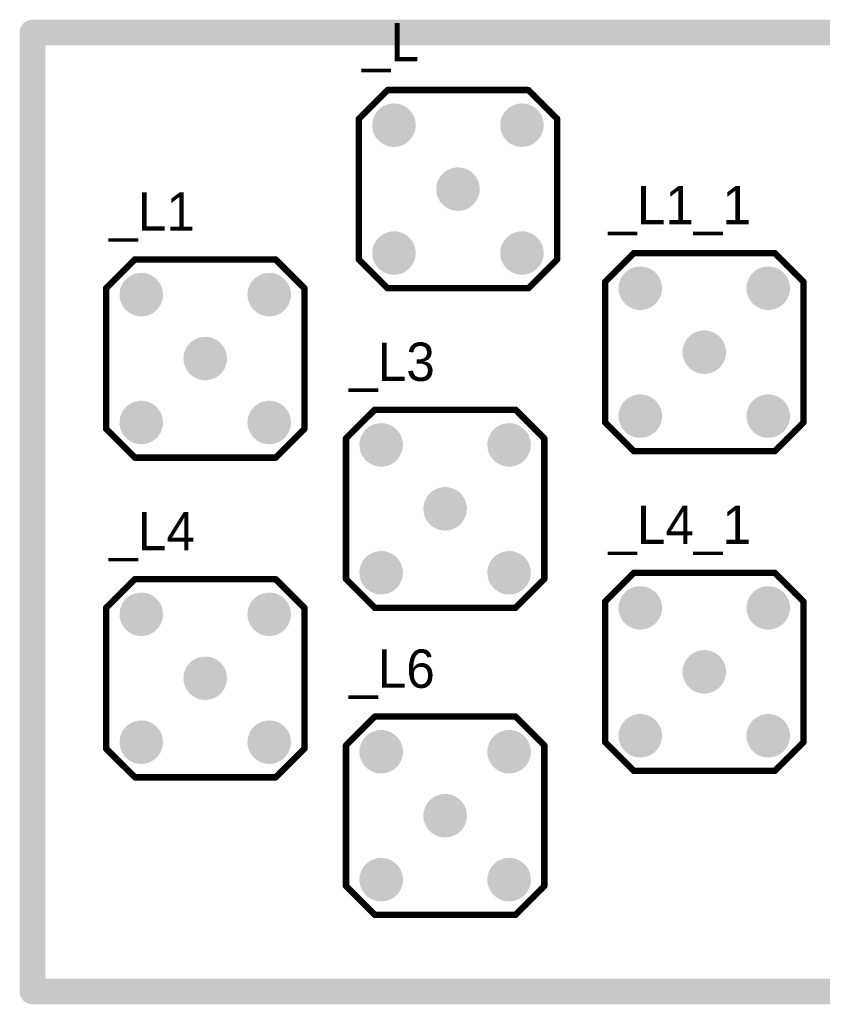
# Model space of a CAD drawing. Extents: x 0.98 to 6.77, y 0.98 to 2.52.
# Tile 1 of 7: x 0.98 to 2.23, y 0.98 to 2.52. Entities that reach past the tile are written whole.
import ezdxf

# ---------------------------------------------------------------- set-up
doc = ezdxf.new("R2010")
doc.units = 0
doc.layers.get('0').update_dxf_attribs({"linetype": 'CONTINUOUS'})
for name, color, linetype in [('BOTTOMLAYER', 5, 'CONTINUOUS'), ('BOTTOMSOLDER', 6, 'CONTINUOUS'), ('INTERNALPLANE1', 76, 'CONTINUOUS'), ('INTERNALPLANE2', 16, 'CONTINUOUS'), ('INTERNALPLANE3', 216, 'CONTINUOUS'), ('INTERNALPLANE4', 136, 'CONTINUOUS'), ('MULTILAYER', 9, 'CONTINUOUS'), ('PADHOLE', 156, 'CONTINUOUS'), ('TOPLAYER', 1, 'CONTINUOUS'), ('TOPOVERLAY', 2, 'CONTINUOUS'), ('TOPSOLDER', 216, 'CONTINUOUS')]:
    doc.layers.add(name, color=color, linetype=linetype)

# ---------------------------------------------------------------- blocks, each defined once
blk = doc.blocks.new('LEMO_EPA_00_3')
at = {"layer": 'BOTTOMLAYER', "const_width": 0.03}
for points in [[(-0.115, 0.1, 1), (-0.085, 0.1, 1)], [(0.085, 0.1, 1), (0.115, 0.1, 1)], [(-0.015, 0, 1), (0.015, 0, 1)], [(-0.115, -0.1, 1), (-0.085, -0.1, 1)], [(0.085, -0.1, 1), (0.115, -0.1, 1)]]:
    blk.add_lwpolyline(points, format="xyb", close=True, dxfattribs=at)
at = {"layer": 'BOTTOMSOLDER', "const_width": 0.034}
for points in [[(-0.117, 0.1, 1), (-0.083, 0.1, 1)], [(0.083, 0.1, 1), (0.117, 0.1, 1)], [(-0.017, 0, 1), (0.017, 0, 1)], [(-0.117, -0.1, 1), (-0.083, -0.1, 1)], [(0.083, -0.1, 1), (0.117, -0.1, 1)]]:
    blk.add_lwpolyline(points, format="xyb", close=True, dxfattribs=at)
at = {"layer": 'INTERNALPLANE1', "const_width": 0.0338}
for points in [[(-0.1169, 0.1, 1), (-0.0831, 0.1, 1)], [(0.0831, 0.1, 1), (0.1169, 0.1, 1)], [(-0.0169, 0, 1), (0.0169, 0, 1)], [(-0.1169, -0.1, 1), (-0.0831, -0.1, 1)], [(0.0831, -0.1, 1), (0.1169, -0.1, 1)]]:
    blk.add_lwpolyline(points, format="xyb", close=True, dxfattribs=at)
at = {"layer": 'INTERNALPLANE2', "const_width": 0.0338}
for points in [[(-0.1169, 0.1, 1), (-0.0831, 0.1, 1)], [(0.0831, 0.1, 1), (0.1169, 0.1, 1)], [(-0.0169, 0, 1), (0.0169, 0, 1)], [(-0.1169, -0.1, 1), (-0.0831, -0.1, 1)], [(0.0831, -0.1, 1), (0.1169, -0.1, 1)]]:
    blk.add_lwpolyline(points, format="xyb", close=True, dxfattribs=at)
at = {"layer": 'INTERNALPLANE3', "const_width": 0.0338}
for points in [[(-0.1169, 0.1, 1), (-0.0831, 0.1, 1)], [(0.0831, 0.1, 1), (0.1169, 0.1, 1)], [(-0.0169, 0, 1), (0.0169, 0, 1)], [(-0.1169, -0.1, 1), (-0.0831, -0.1, 1)], [(0.0831, -0.1, 1), (0.1169, -0.1, 1)]]:
    blk.add_lwpolyline(points, format="xyb", close=True, dxfattribs=at)
at = {"layer": 'INTERNALPLANE4', "const_width": 0.0338}
for points in [[(-0.1169, 0.1, 1), (-0.0831, 0.1, 1)], [(0.0831, 0.1, 1), (0.1169, 0.1, 1)], [(-0.0169, 0, 1), (0.0169, 0, 1)], [(-0.1169, -0.1, 1), (-0.0831, -0.1, 1)], [(0.0831, -0.1, 1), (0.1169, -0.1, 1)]]:
    blk.add_lwpolyline(points, format="xyb", close=True, dxfattribs=at)
at = {"layer": 'MULTILAYER', "const_width": 0.03}
for points in [[(-0.115, 0.1, 1), (-0.085, 0.1, 1)], [(0.085, 0.1, 1), (0.115, 0.1, 1)], [(-0.015, 0, 1), (0.015, 0, 1)], [(-0.115, -0.1, 1), (-0.085, -0.1, 1)], [(0.085, -0.1, 1), (0.115, -0.1, 1)]]:
    blk.add_lwpolyline(points, format="xyb", close=True, dxfattribs=at)
at = {"layer": 'PADHOLE', "const_width": 0.0138}
for points in [[(-0.1069, 0.1, 1), (-0.0931, 0.1, 1)], [(0.0931, 0.1, 1), (0.1069, 0.1, 1)], [(-0.0069, 0, 1), (0.0069, 0, 1)], [(-0.1069, -0.1, 1), (-0.0931, -0.1, 1)], [(0.0931, -0.1, 1), (0.1069, -0.1, 1)]]:
    blk.add_lwpolyline(points, format="xyb", close=True, dxfattribs=at)
at = {"layer": 'TOPLAYER', "const_width": 0.03}
for points in [[(-0.115, 0.1, 1), (-0.085, 0.1, 1)], [(0.085, 0.1, 1), (0.115, 0.1, 1)], [(-0.015, 0, 1), (0.015, 0, 1)], [(-0.115, -0.1, 1), (-0.085, -0.1, 1)], [(0.085, -0.1, 1), (0.115, -0.1, 1)]]:
    blk.add_lwpolyline(points, format="xyb", close=True, dxfattribs=at)
at = {"layer": 'TOPOVERLAY', "const_width": 0.01}
for points in [[(-0.155, 0.11), (-0.11, 0.155)], [(-0.11, 0.155), (0.11, 0.155)], [(0.11, 0.155), (0.155, 0.11)], [(-0.155, -0.11), (-0.155, 0.11)], [(0.155, -0.11), (0.155, 0.11)], [(-0.155, -0.11), (-0.11, -0.155)], [(0.11, -0.155), (0.155, -0.11)], [(-0.11, -0.155), (0.11, -0.155)]]:
    blk.add_lwpolyline(points, dxfattribs=at)
at = {"layer": 'TOPOVERLAY', "const_width": 0.005}
for points in [[(-0.1125, 0.155, 1), (-0.1075, 0.155, 1)], [(-0.1125, 0.155, 1), (-0.1075, 0.155, 1)], [(0.1075, 0.155, 1), (0.1125, 0.155, 1)], [(0.1075, 0.155, 1), (0.1125, 0.155, 1)], [(-0.1575, 0.11, 1), (-0.1525, 0.11, 1)], [(-0.1575, 0.11, 1), (-0.1525, 0.11, 1)], [(0.1525, 0.11, 1), (0.1575, 0.11, 1)], [(0.1525, 0.11, 1), (0.1575, 0.11, 1)], [(-0.1575, -0.11, 1), (-0.1525, -0.11, 1)], [(-0.1575, -0.11, 1), (-0.1525, -0.11, 1)], [(0.1525, -0.11, 1), (0.1575, -0.11, 1)], [(0.1525, -0.11, 1), (0.1575, -0.11, 1)], [(-0.1125, -0.155, 1), (-0.1075, -0.155, 1)], [(-0.1125, -0.155, 1), (-0.1075, -0.155, 1)], [(0.1075, -0.155, 1), (0.1125, -0.155, 1)], [(0.1075, -0.155, 1), (0.1125, -0.155, 1)]]:
    blk.add_lwpolyline(points, format="xyb", close=True, dxfattribs=at)
at = {"layer": 'TOPSOLDER', "const_width": 0.034}
for points in [[(-0.117, 0.1, 1), (-0.083, 0.1, 1)], [(0.083, 0.1, 1), (0.117, 0.1, 1)], [(-0.017, 0, 1), (0.017, 0, 1)], [(-0.117, -0.1, 1), (-0.083, -0.1, 1)], [(0.083, -0.1, 1), (0.117, -0.1, 1)]]:
    blk.add_lwpolyline(points, format="xyb", close=True, dxfattribs=at)
blk = doc.blocks.new('LEMO_EPA_00_5')
at = {"layer": 'BOTTOMLAYER', "const_width": 0.03}
for points in [[(-0.115, 0.1, 1), (-0.085, 0.1, 1)], [(0.085, 0.1, 1), (0.115, 0.1, 1)], [(-0.015, 0, 1), (0.015, 0, 1)], [(-0.115, -0.1, 1), (-0.085, -0.1, 1)], [(0.085, -0.1, 1), (0.115, -0.1, 1)]]:
    blk.add_lwpolyline(points, format="xyb", close=True, dxfattribs=at)
at = {"layer": 'BOTTOMSOLDER', "const_width": 0.034}
for points in [[(-0.117, 0.1, 1), (-0.083, 0.1, 1)], [(0.083, 0.1, 1), (0.117, 0.1, 1)], [(-0.017, 0, 1), (0.017, 0, 1)], [(-0.117, -0.1, 1), (-0.083, -0.1, 1)], [(0.083, -0.1, 1), (0.117, -0.1, 1)]]:
    blk.add_lwpolyline(points, format="xyb", close=True, dxfattribs=at)
at = {"layer": 'INTERNALPLANE1', "const_width": 0.0338}
for points in [[(-0.1169, 0.1, 1), (-0.0831, 0.1, 1)], [(0.0831, 0.1, 1), (0.1169, 0.1, 1)], [(-0.0169, 0, 1), (0.0169, 0, 1)], [(-0.1169, -0.1, 1), (-0.0831, -0.1, 1)], [(0.0831, -0.1, 1), (0.1169, -0.1, 1)]]:
    blk.add_lwpolyline(points, format="xyb", close=True, dxfattribs=at)
at = {"layer": 'INTERNALPLANE2', "const_width": 0.0338}
for points in [[(-0.1169, 0.1, 1), (-0.0831, 0.1, 1)], [(0.0831, 0.1, 1), (0.1169, 0.1, 1)], [(-0.0169, 0, 1), (0.0169, 0, 1)], [(-0.1169, -0.1, 1), (-0.0831, -0.1, 1)], [(0.0831, -0.1, 1), (0.1169, -0.1, 1)]]:
    blk.add_lwpolyline(points, format="xyb", close=True, dxfattribs=at)
at = {"layer": 'INTERNALPLANE3', "const_width": 0.0338}
for points in [[(-0.1169, 0.1, 1), (-0.0831, 0.1, 1)], [(0.0831, 0.1, 1), (0.1169, 0.1, 1)], [(-0.0169, 0, 1), (0.0169, 0, 1)], [(-0.1169, -0.1, 1), (-0.0831, -0.1, 1)], [(0.0831, -0.1, 1), (0.1169, -0.1, 1)]]:
    blk.add_lwpolyline(points, format="xyb", close=True, dxfattribs=at)
at = {"layer": 'INTERNALPLANE4', "const_width": 0.0338}
for points in [[(-0.1169, 0.1, 1), (-0.0831, 0.1, 1)], [(0.0831, 0.1, 1), (0.1169, 0.1, 1)], [(-0.0169, 0, 1), (0.0169, 0, 1)], [(-0.1169, -0.1, 1), (-0.0831, -0.1, 1)], [(0.0831, -0.1, 1), (0.1169, -0.1, 1)]]:
    blk.add_lwpolyline(points, format="xyb", close=True, dxfattribs=at)
at = {"layer": 'MULTILAYER', "const_width": 0.03}
for points in [[(-0.115, 0.1, 1), (-0.085, 0.1, 1)], [(0.085, 0.1, 1), (0.115, 0.1, 1)], [(-0.015, 0, 1), (0.015, 0, 1)], [(-0.115, -0.1, 1), (-0.085, -0.1, 1)], [(0.085, -0.1, 1), (0.115, -0.1, 1)]]:
    blk.add_lwpolyline(points, format="xyb", close=True, dxfattribs=at)
at = {"layer": 'PADHOLE', "const_width": 0.0138}
for points in [[(-0.1069, 0.1, 1), (-0.0931, 0.1, 1)], [(0.0931, 0.1, 1), (0.1069, 0.1, 1)], [(-0.0069, 0, 1), (0.0069, 0, 1)], [(-0.1069, -0.1, 1), (-0.0931, -0.1, 1)], [(0.0931, -0.1, 1), (0.1069, -0.1, 1)]]:
    blk.add_lwpolyline(points, format="xyb", close=True, dxfattribs=at)
at = {"layer": 'TOPLAYER', "const_width": 0.03}
for points in [[(-0.115, 0.1, 1), (-0.085, 0.1, 1)], [(0.085, 0.1, 1), (0.115, 0.1, 1)], [(-0.015, 0, 1), (0.015, 0, 1)], [(-0.115, -0.1, 1), (-0.085, -0.1, 1)], [(0.085, -0.1, 1), (0.115, -0.1, 1)]]:
    blk.add_lwpolyline(points, format="xyb", close=True, dxfattribs=at)
at = {"layer": 'TOPOVERLAY', "const_width": 0.01}
for points in [[(-0.155, 0.11), (-0.11, 0.155)], [(-0.11, 0.155), (0.11, 0.155)], [(0.11, 0.155), (0.155, 0.11)], [(-0.155, -0.11), (-0.155, 0.11)], [(0.155, -0.11), (0.155, 0.11)], [(-0.155, -0.11), (-0.11, -0.155)], [(0.11, -0.155), (0.155, -0.11)], [(-0.11, -0.155), (0.11, -0.155)]]:
    blk.add_lwpolyline(points, dxfattribs=at)
at = {"layer": 'TOPOVERLAY', "const_width": 0.005}
for points in [[(-0.1125, 0.155, 1), (-0.1075, 0.155, 1)], [(-0.1125, 0.155, 1), (-0.1075, 0.155, 1)], [(0.1075, 0.155, 1), (0.1125, 0.155, 1)], [(0.1075, 0.155, 1), (0.1125, 0.155, 1)], [(-0.1575, 0.11, 1), (-0.1525, 0.11, 1)], [(-0.1575, 0.11, 1), (-0.1525, 0.11, 1)], [(0.1525, 0.11, 1), (0.1575, 0.11, 1)], [(0.1525, 0.11, 1), (0.1575, 0.11, 1)], [(-0.1575, -0.11, 1), (-0.1525, -0.11, 1)], [(-0.1575, -0.11, 1), (-0.1525, -0.11, 1)], [(0.1525, -0.11, 1), (0.1575, -0.11, 1)], [(0.1525, -0.11, 1), (0.1575, -0.11, 1)], [(-0.1125, -0.155, 1), (-0.1075, -0.155, 1)], [(-0.1125, -0.155, 1), (-0.1075, -0.155, 1)], [(0.1075, -0.155, 1), (0.1125, -0.155, 1)], [(0.1075, -0.155, 1), (0.1125, -0.155, 1)]]:
    blk.add_lwpolyline(points, format="xyb", close=True, dxfattribs=at)
at = {"layer": 'TOPSOLDER', "const_width": 0.034}
for points in [[(-0.117, 0.1, 1), (-0.083, 0.1, 1)], [(0.083, 0.1, 1), (0.117, 0.1, 1)], [(-0.017, 0, 1), (0.017, 0, 1)], [(-0.117, -0.1, 1), (-0.083, -0.1, 1)], [(0.083, -0.1, 1), (0.117, -0.1, 1)]]:
    blk.add_lwpolyline(points, format="xyb", close=True, dxfattribs=at)
blk = doc.blocks.new('LEMO_EPA_00_7')
at = {"layer": 'BOTTOMLAYER', "const_width": 0.03}
for points in [[(-0.115, 0.1, 1), (-0.085, 0.1, 1)], [(0.085, 0.1, 1), (0.115, 0.1, 1)], [(-0.015, 0, 1), (0.015, 0, 1)], [(-0.115, -0.1, 1), (-0.085, -0.1, 1)], [(0.085, -0.1, 1), (0.115, -0.1, 1)]]:
    blk.add_lwpolyline(points, format="xyb", close=True, dxfattribs=at)
at = {"layer": 'BOTTOMSOLDER', "const_width": 0.034}
for points in [[(-0.117, 0.1, 1), (-0.083, 0.1, 1)], [(0.083, 0.1, 1), (0.117, 0.1, 1)], [(-0.017, 0, 1), (0.017, 0, 1)], [(-0.117, -0.1, 1), (-0.083, -0.1, 1)], [(0.083, -0.1, 1), (0.117, -0.1, 1)]]:
    blk.add_lwpolyline(points, format="xyb", close=True, dxfattribs=at)
at = {"layer": 'INTERNALPLANE1', "const_width": 0.0338}
for points in [[(-0.1169, 0.1, 1), (-0.0831, 0.1, 1)], [(0.0831, 0.1, 1), (0.1169, 0.1, 1)], [(-0.0169, 0, 1), (0.0169, 0, 1)], [(-0.1169, -0.1, 1), (-0.0831, -0.1, 1)], [(0.0831, -0.1, 1), (0.1169, -0.1, 1)]]:
    blk.add_lwpolyline(points, format="xyb", close=True, dxfattribs=at)
at = {"layer": 'INTERNALPLANE2', "const_width": 0.0338}
for points in [[(-0.1169, 0.1, 1), (-0.0831, 0.1, 1)], [(0.0831, 0.1, 1), (0.1169, 0.1, 1)], [(-0.0169, 0, 1), (0.0169, 0, 1)], [(-0.1169, -0.1, 1), (-0.0831, -0.1, 1)], [(0.0831, -0.1, 1), (0.1169, -0.1, 1)]]:
    blk.add_lwpolyline(points, format="xyb", close=True, dxfattribs=at)
at = {"layer": 'INTERNALPLANE3', "const_width": 0.0338}
for points in [[(-0.1169, 0.1, 1), (-0.0831, 0.1, 1)], [(0.0831, 0.1, 1), (0.1169, 0.1, 1)], [(-0.0169, 0, 1), (0.0169, 0, 1)], [(-0.1169, -0.1, 1), (-0.0831, -0.1, 1)], [(0.0831, -0.1, 1), (0.1169, -0.1, 1)]]:
    blk.add_lwpolyline(points, format="xyb", close=True, dxfattribs=at)
at = {"layer": 'INTERNALPLANE4', "const_width": 0.0338}
for points in [[(-0.1169, 0.1, 1), (-0.0831, 0.1, 1)], [(0.0831, 0.1, 1), (0.1169, 0.1, 1)], [(-0.0169, 0, 1), (0.0169, 0, 1)], [(-0.1169, -0.1, 1), (-0.0831, -0.1, 1)], [(0.0831, -0.1, 1), (0.1169, -0.1, 1)]]:
    blk.add_lwpolyline(points, format="xyb", close=True, dxfattribs=at)
at = {"layer": 'MULTILAYER', "const_width": 0.03}
for points in [[(-0.115, 0.1, 1), (-0.085, 0.1, 1)], [(0.085, 0.1, 1), (0.115, 0.1, 1)], [(-0.015, 0, 1), (0.015, 0, 1)], [(-0.115, -0.1, 1), (-0.085, -0.1, 1)], [(0.085, -0.1, 1), (0.115, -0.1, 1)]]:
    blk.add_lwpolyline(points, format="xyb", close=True, dxfattribs=at)
at = {"layer": 'PADHOLE', "const_width": 0.0138}
for points in [[(-0.1069, 0.1, 1), (-0.0931, 0.1, 1)], [(0.0931, 0.1, 1), (0.1069, 0.1, 1)], [(-0.0069, 0, 1), (0.0069, 0, 1)], [(-0.1069, -0.1, 1), (-0.0931, -0.1, 1)], [(0.0931, -0.1, 1), (0.1069, -0.1, 1)]]:
    blk.add_lwpolyline(points, format="xyb", close=True, dxfattribs=at)
at = {"layer": 'TOPLAYER', "const_width": 0.03}
for points in [[(-0.115, 0.1, 1), (-0.085, 0.1, 1)], [(0.085, 0.1, 1), (0.115, 0.1, 1)], [(-0.015, 0, 1), (0.015, 0, 1)], [(-0.115, -0.1, 1), (-0.085, -0.1, 1)], [(0.085, -0.1, 1), (0.115, -0.1, 1)]]:
    blk.add_lwpolyline(points, format="xyb", close=True, dxfattribs=at)
at = {"layer": 'TOPOVERLAY', "const_width": 0.01}
for points in [[(-0.155, 0.11), (-0.11, 0.155)], [(-0.11, 0.155), (0.11, 0.155)], [(0.11, 0.155), (0.155, 0.11)], [(-0.155, -0.11), (-0.155, 0.11)], [(0.155, -0.11), (0.155, 0.11)], [(-0.155, -0.11), (-0.11, -0.155)], [(0.11, -0.155), (0.155, -0.11)], [(-0.11, -0.155), (0.11, -0.155)]]:
    blk.add_lwpolyline(points, dxfattribs=at)
at = {"layer": 'TOPOVERLAY', "const_width": 0.005}
for points in [[(-0.1125, 0.155, 1), (-0.1075, 0.155, 1)], [(-0.1125, 0.155, 1), (-0.1075, 0.155, 1)], [(0.1075, 0.155, 1), (0.1125, 0.155, 1)], [(0.1075, 0.155, 1), (0.1125, 0.155, 1)], [(-0.1575, 0.11, 1), (-0.1525, 0.11, 1)], [(-0.1575, 0.11, 1), (-0.1525, 0.11, 1)], [(0.1525, 0.11, 1), (0.1575, 0.11, 1)], [(0.1525, 0.11, 1), (0.1575, 0.11, 1)], [(-0.1575, -0.11, 1), (-0.1525, -0.11, 1)], [(-0.1575, -0.11, 1), (-0.1525, -0.11, 1)], [(0.1525, -0.11, 1), (0.1575, -0.11, 1)], [(0.1525, -0.11, 1), (0.1575, -0.11, 1)], [(-0.1125, -0.155, 1), (-0.1075, -0.155, 1)], [(-0.1125, -0.155, 1), (-0.1075, -0.155, 1)], [(0.1075, -0.155, 1), (0.1125, -0.155, 1)], [(0.1075, -0.155, 1), (0.1125, -0.155, 1)]]:
    blk.add_lwpolyline(points, format="xyb", close=True, dxfattribs=at)
at = {"layer": 'TOPSOLDER', "const_width": 0.034}
for points in [[(-0.117, 0.1, 1), (-0.083, 0.1, 1)], [(0.083, 0.1, 1), (0.117, 0.1, 1)], [(-0.017, 0, 1), (0.017, 0, 1)], [(-0.117, -0.1, 1), (-0.083, -0.1, 1)], [(0.083, -0.1, 1), (0.117, -0.1, 1)]]:
    blk.add_lwpolyline(points, format="xyb", close=True, dxfattribs=at)
blk = doc.blocks.new('LEMO_EPA_00_8')
at = {"layer": 'BOTTOMLAYER', "const_width": 0.03}
for points in [[(-0.115, 0.1, 1), (-0.085, 0.1, 1)], [(0.085, 0.1, 1), (0.115, 0.1, 1)], [(-0.015, 0, 1), (0.015, 0, 1)], [(-0.115, -0.1, 1), (-0.085, -0.1, 1)], [(0.085, -0.1, 1), (0.115, -0.1, 1)]]:
    blk.add_lwpolyline(points, format="xyb", close=True, dxfattribs=at)
at = {"layer": 'BOTTOMSOLDER', "const_width": 0.034}
for points in [[(-0.117, 0.1, 1), (-0.083, 0.1, 1)], [(0.083, 0.1, 1), (0.117, 0.1, 1)], [(-0.017, 0, 1), (0.017, 0, 1)], [(-0.117, -0.1, 1), (-0.083, -0.1, 1)], [(0.083, -0.1, 1), (0.117, -0.1, 1)]]:
    blk.add_lwpolyline(points, format="xyb", close=True, dxfattribs=at)
at = {"layer": 'INTERNALPLANE1', "const_width": 0.0338}
for points in [[(-0.1169, 0.1, 1), (-0.0831, 0.1, 1)], [(0.0831, 0.1, 1), (0.1169, 0.1, 1)], [(-0.0169, 0, 1), (0.0169, 0, 1)], [(-0.1169, -0.1, 1), (-0.0831, -0.1, 1)], [(0.0831, -0.1, 1), (0.1169, -0.1, 1)]]:
    blk.add_lwpolyline(points, format="xyb", close=True, dxfattribs=at)
at = {"layer": 'INTERNALPLANE2', "const_width": 0.0338}
for points in [[(-0.1169, 0.1, 1), (-0.0831, 0.1, 1)], [(0.0831, 0.1, 1), (0.1169, 0.1, 1)], [(-0.0169, 0, 1), (0.0169, 0, 1)], [(-0.1169, -0.1, 1), (-0.0831, -0.1, 1)], [(0.0831, -0.1, 1), (0.1169, -0.1, 1)]]:
    blk.add_lwpolyline(points, format="xyb", close=True, dxfattribs=at)
at = {"layer": 'INTERNALPLANE3', "const_width": 0.0338}
for points in [[(-0.1169, 0.1, 1), (-0.0831, 0.1, 1)], [(0.0831, 0.1, 1), (0.1169, 0.1, 1)], [(-0.0169, 0, 1), (0.0169, 0, 1)], [(-0.1169, -0.1, 1), (-0.0831, -0.1, 1)], [(0.0831, -0.1, 1), (0.1169, -0.1, 1)]]:
    blk.add_lwpolyline(points, format="xyb", close=True, dxfattribs=at)
at = {"layer": 'INTERNALPLANE4', "const_width": 0.0338}
for points in [[(-0.1169, 0.1, 1), (-0.0831, 0.1, 1)], [(0.0831, 0.1, 1), (0.1169, 0.1, 1)], [(-0.0169, 0, 1), (0.0169, 0, 1)], [(-0.1169, -0.1, 1), (-0.0831, -0.1, 1)], [(0.0831, -0.1, 1), (0.1169, -0.1, 1)]]:
    blk.add_lwpolyline(points, format="xyb", close=True, dxfattribs=at)
at = {"layer": 'MULTILAYER', "const_width": 0.03}
for points in [[(-0.115, 0.1, 1), (-0.085, 0.1, 1)], [(0.085, 0.1, 1), (0.115, 0.1, 1)], [(-0.015, 0, 1), (0.015, 0, 1)], [(-0.115, -0.1, 1), (-0.085, -0.1, 1)], [(0.085, -0.1, 1), (0.115, -0.1, 1)]]:
    blk.add_lwpolyline(points, format="xyb", close=True, dxfattribs=at)
at = {"layer": 'PADHOLE', "const_width": 0.0138}
for points in [[(-0.1069, 0.1, 1), (-0.0931, 0.1, 1)], [(0.0931, 0.1, 1), (0.1069, 0.1, 1)], [(-0.0069, 0, 1), (0.0069, 0, 1)], [(-0.1069, -0.1, 1), (-0.0931, -0.1, 1)], [(0.0931, -0.1, 1), (0.1069, -0.1, 1)]]:
    blk.add_lwpolyline(points, format="xyb", close=True, dxfattribs=at)
at = {"layer": 'TOPLAYER', "const_width": 0.03}
for points in [[(-0.115, 0.1, 1), (-0.085, 0.1, 1)], [(0.085, 0.1, 1), (0.115, 0.1, 1)], [(-0.015, 0, 1), (0.015, 0, 1)], [(-0.115, -0.1, 1), (-0.085, -0.1, 1)], [(0.085, -0.1, 1), (0.115, -0.1, 1)]]:
    blk.add_lwpolyline(points, format="xyb", close=True, dxfattribs=at)
at = {"layer": 'TOPOVERLAY', "const_width": 0.01}
for points in [[(-0.155, 0.11), (-0.11, 0.155)], [(-0.11, 0.155), (0.11, 0.155)], [(0.11, 0.155), (0.155, 0.11)], [(-0.155, -0.11), (-0.155, 0.11)], [(0.155, -0.11), (0.155, 0.11)], [(-0.155, -0.11), (-0.11, -0.155)], [(0.11, -0.155), (0.155, -0.11)], [(-0.11, -0.155), (0.11, -0.155)]]:
    blk.add_lwpolyline(points, dxfattribs=at)
at = {"layer": 'TOPOVERLAY', "const_width": 0.005}
for points in [[(-0.1125, 0.155, 1), (-0.1075, 0.155, 1)], [(-0.1125, 0.155, 1), (-0.1075, 0.155, 1)], [(0.1075, 0.155, 1), (0.1125, 0.155, 1)], [(0.1075, 0.155, 1), (0.1125, 0.155, 1)], [(-0.1575, 0.11, 1), (-0.1525, 0.11, 1)], [(-0.1575, 0.11, 1), (-0.1525, 0.11, 1)], [(0.1525, 0.11, 1), (0.1575, 0.11, 1)], [(0.1525, 0.11, 1), (0.1575, 0.11, 1)], [(-0.1575, -0.11, 1), (-0.1525, -0.11, 1)], [(-0.1575, -0.11, 1), (-0.1525, -0.11, 1)], [(0.1525, -0.11, 1), (0.1575, -0.11, 1)], [(0.1525, -0.11, 1), (0.1575, -0.11, 1)], [(-0.1125, -0.155, 1), (-0.1075, -0.155, 1)], [(-0.1125, -0.155, 1), (-0.1075, -0.155, 1)], [(0.1075, -0.155, 1), (0.1125, -0.155, 1)], [(0.1075, -0.155, 1), (0.1125, -0.155, 1)]]:
    blk.add_lwpolyline(points, format="xyb", close=True, dxfattribs=at)
at = {"layer": 'TOPSOLDER', "const_width": 0.034}
for points in [[(-0.117, 0.1, 1), (-0.083, 0.1, 1)], [(0.083, 0.1, 1), (0.117, 0.1, 1)], [(-0.017, 0, 1), (0.017, 0, 1)], [(-0.117, -0.1, 1), (-0.083, -0.1, 1)], [(0.083, -0.1, 1), (0.117, -0.1, 1)]]:
    blk.add_lwpolyline(points, format="xyb", close=True, dxfattribs=at)
blk = doc.blocks.new('LEMO_EPA_00_9')
at = {"layer": 'BOTTOMLAYER', "const_width": 0.03}
for points in [[(-0.115, 0.1, 1), (-0.085, 0.1, 1)], [(0.085, 0.1, 1), (0.115, 0.1, 1)], [(-0.015, 0, 1), (0.015, 0, 1)], [(-0.115, -0.1, 1), (-0.085, -0.1, 1)], [(0.085, -0.1, 1), (0.115, -0.1, 1)]]:
    blk.add_lwpolyline(points, format="xyb", close=True, dxfattribs=at)
at = {"layer": 'BOTTOMSOLDER', "const_width": 0.034}
for points in [[(-0.117, 0.1, 1), (-0.083, 0.1, 1)], [(0.083, 0.1, 1), (0.117, 0.1, 1)], [(-0.017, 0, 1), (0.017, 0, 1)], [(-0.117, -0.1, 1), (-0.083, -0.1, 1)], [(0.083, -0.1, 1), (0.117, -0.1, 1)]]:
    blk.add_lwpolyline(points, format="xyb", close=True, dxfattribs=at)
at = {"layer": 'INTERNALPLANE1', "const_width": 0.0338}
for points in [[(-0.1169, 0.1, 1), (-0.0831, 0.1, 1)], [(0.0831, 0.1, 1), (0.1169, 0.1, 1)], [(-0.0169, 0, 1), (0.0169, 0, 1)], [(-0.1169, -0.1, 1), (-0.0831, -0.1, 1)], [(0.0831, -0.1, 1), (0.1169, -0.1, 1)]]:
    blk.add_lwpolyline(points, format="xyb", close=True, dxfattribs=at)
at = {"layer": 'INTERNALPLANE2', "const_width": 0.0338}
for points in [[(-0.1169, 0.1, 1), (-0.0831, 0.1, 1)], [(0.0831, 0.1, 1), (0.1169, 0.1, 1)], [(-0.0169, 0, 1), (0.0169, 0, 1)], [(-0.1169, -0.1, 1), (-0.0831, -0.1, 1)], [(0.0831, -0.1, 1), (0.1169, -0.1, 1)]]:
    blk.add_lwpolyline(points, format="xyb", close=True, dxfattribs=at)
at = {"layer": 'INTERNALPLANE3', "const_width": 0.0338}
for points in [[(-0.1169, 0.1, 1), (-0.0831, 0.1, 1)], [(0.0831, 0.1, 1), (0.1169, 0.1, 1)], [(-0.0169, 0, 1), (0.0169, 0, 1)], [(-0.1169, -0.1, 1), (-0.0831, -0.1, 1)], [(0.0831, -0.1, 1), (0.1169, -0.1, 1)]]:
    blk.add_lwpolyline(points, format="xyb", close=True, dxfattribs=at)
at = {"layer": 'INTERNALPLANE4', "const_width": 0.0338}
for points in [[(-0.1169, 0.1, 1), (-0.0831, 0.1, 1)], [(0.0831, 0.1, 1), (0.1169, 0.1, 1)], [(-0.0169, 0, 1), (0.0169, 0, 1)], [(-0.1169, -0.1, 1), (-0.0831, -0.1, 1)], [(0.0831, -0.1, 1), (0.1169, -0.1, 1)]]:
    blk.add_lwpolyline(points, format="xyb", close=True, dxfattribs=at)
at = {"layer": 'MULTILAYER', "const_width": 0.03}
for points in [[(-0.115, 0.1, 1), (-0.085, 0.1, 1)], [(0.085, 0.1, 1), (0.115, 0.1, 1)], [(-0.015, 0, 1), (0.015, 0, 1)], [(-0.115, -0.1, 1), (-0.085, -0.1, 1)], [(0.085, -0.1, 1), (0.115, -0.1, 1)]]:
    blk.add_lwpolyline(points, format="xyb", close=True, dxfattribs=at)
at = {"layer": 'PADHOLE', "const_width": 0.0138}
for points in [[(-0.1069, 0.1, 1), (-0.0931, 0.1, 1)], [(0.0931, 0.1, 1), (0.1069, 0.1, 1)], [(-0.0069, 0, 1), (0.0069, 0, 1)], [(-0.1069, -0.1, 1), (-0.0931, -0.1, 1)], [(0.0931, -0.1, 1), (0.1069, -0.1, 1)]]:
    blk.add_lwpolyline(points, format="xyb", close=True, dxfattribs=at)
at = {"layer": 'TOPLAYER', "const_width": 0.03}
for points in [[(-0.115, 0.1, 1), (-0.085, 0.1, 1)], [(0.085, 0.1, 1), (0.115, 0.1, 1)], [(-0.015, 0, 1), (0.015, 0, 1)], [(-0.115, -0.1, 1), (-0.085, -0.1, 1)], [(0.085, -0.1, 1), (0.115, -0.1, 1)]]:
    blk.add_lwpolyline(points, format="xyb", close=True, dxfattribs=at)
at = {"layer": 'TOPOVERLAY', "const_width": 0.01}
for points in [[(-0.155, 0.11), (-0.11, 0.155)], [(-0.11, 0.155), (0.11, 0.155)], [(0.11, 0.155), (0.155, 0.11)], [(-0.155, -0.11), (-0.155, 0.11)], [(0.155, -0.11), (0.155, 0.11)], [(-0.155, -0.11), (-0.11, -0.155)], [(0.11, -0.155), (0.155, -0.11)], [(-0.11, -0.155), (0.11, -0.155)]]:
    blk.add_lwpolyline(points, dxfattribs=at)
at = {"layer": 'TOPOVERLAY', "const_width": 0.005}
for points in [[(-0.1125, 0.155, 1), (-0.1075, 0.155, 1)], [(-0.1125, 0.155, 1), (-0.1075, 0.155, 1)], [(0.1075, 0.155, 1), (0.1125, 0.155, 1)], [(0.1075, 0.155, 1), (0.1125, 0.155, 1)], [(-0.1575, 0.11, 1), (-0.1525, 0.11, 1)], [(-0.1575, 0.11, 1), (-0.1525, 0.11, 1)], [(0.1525, 0.11, 1), (0.1575, 0.11, 1)], [(0.1525, 0.11, 1), (0.1575, 0.11, 1)], [(-0.1575, -0.11, 1), (-0.1525, -0.11, 1)], [(-0.1575, -0.11, 1), (-0.1525, -0.11, 1)], [(0.1525, -0.11, 1), (0.1575, -0.11, 1)], [(0.1525, -0.11, 1), (0.1575, -0.11, 1)], [(-0.1125, -0.155, 1), (-0.1075, -0.155, 1)], [(-0.1125, -0.155, 1), (-0.1075, -0.155, 1)], [(0.1075, -0.155, 1), (0.1125, -0.155, 1)], [(0.1075, -0.155, 1), (0.1125, -0.155, 1)]]:
    blk.add_lwpolyline(points, format="xyb", close=True, dxfattribs=at)
at = {"layer": 'TOPSOLDER', "const_width": 0.034}
for points in [[(-0.117, 0.1, 1), (-0.083, 0.1, 1)], [(0.083, 0.1, 1), (0.117, 0.1, 1)], [(-0.017, 0, 1), (0.017, 0, 1)], [(-0.117, -0.1, 1), (-0.083, -0.1, 1)], [(0.083, -0.1, 1), (0.117, -0.1, 1)]]:
    blk.add_lwpolyline(points, format="xyb", close=True, dxfattribs=at)
blk = doc.blocks.new('LEMO_EPA_00_10')
at = {"layer": 'BOTTOMLAYER', "const_width": 0.03}
for points in [[(-0.115, 0.1, 1), (-0.085, 0.1, 1)], [(0.085, 0.1, 1), (0.115, 0.1, 1)], [(-0.015, 0, 1), (0.015, 0, 1)], [(-0.115, -0.1, 1), (-0.085, -0.1, 1)], [(0.085, -0.1, 1), (0.115, -0.1, 1)]]:
    blk.add_lwpolyline(points, format="xyb", close=True, dxfattribs=at)
at = {"layer": 'BOTTOMSOLDER', "const_width": 0.034}
for points in [[(-0.117, 0.1, 1), (-0.083, 0.1, 1)], [(0.083, 0.1, 1), (0.117, 0.1, 1)], [(-0.017, 0, 1), (0.017, 0, 1)], [(-0.117, -0.1, 1), (-0.083, -0.1, 1)], [(0.083, -0.1, 1), (0.117, -0.1, 1)]]:
    blk.add_lwpolyline(points, format="xyb", close=True, dxfattribs=at)
at = {"layer": 'INTERNALPLANE1', "const_width": 0.0338}
for points in [[(-0.1169, 0.1, 1), (-0.0831, 0.1, 1)], [(0.0831, 0.1, 1), (0.1169, 0.1, 1)], [(-0.0169, 0, 1), (0.0169, 0, 1)], [(-0.1169, -0.1, 1), (-0.0831, -0.1, 1)], [(0.0831, -0.1, 1), (0.1169, -0.1, 1)]]:
    blk.add_lwpolyline(points, format="xyb", close=True, dxfattribs=at)
at = {"layer": 'INTERNALPLANE2', "const_width": 0.0338}
for points in [[(-0.1169, 0.1, 1), (-0.0831, 0.1, 1)], [(0.0831, 0.1, 1), (0.1169, 0.1, 1)], [(-0.0169, 0, 1), (0.0169, 0, 1)], [(-0.1169, -0.1, 1), (-0.0831, -0.1, 1)], [(0.0831, -0.1, 1), (0.1169, -0.1, 1)]]:
    blk.add_lwpolyline(points, format="xyb", close=True, dxfattribs=at)
at = {"layer": 'INTERNALPLANE3', "const_width": 0.0338}
for points in [[(-0.1169, 0.1, 1), (-0.0831, 0.1, 1)], [(0.0831, 0.1, 1), (0.1169, 0.1, 1)], [(-0.0169, 0, 1), (0.0169, 0, 1)], [(-0.1169, -0.1, 1), (-0.0831, -0.1, 1)], [(0.0831, -0.1, 1), (0.1169, -0.1, 1)]]:
    blk.add_lwpolyline(points, format="xyb", close=True, dxfattribs=at)
at = {"layer": 'INTERNALPLANE4', "const_width": 0.0338}
for points in [[(-0.1169, 0.1, 1), (-0.0831, 0.1, 1)], [(0.0831, 0.1, 1), (0.1169, 0.1, 1)], [(-0.0169, 0, 1), (0.0169, 0, 1)], [(-0.1169, -0.1, 1), (-0.0831, -0.1, 1)], [(0.0831, -0.1, 1), (0.1169, -0.1, 1)]]:
    blk.add_lwpolyline(points, format="xyb", close=True, dxfattribs=at)
at = {"layer": 'MULTILAYER', "const_width": 0.03}
for points in [[(-0.115, 0.1, 1), (-0.085, 0.1, 1)], [(0.085, 0.1, 1), (0.115, 0.1, 1)], [(-0.015, 0, 1), (0.015, 0, 1)], [(-0.115, -0.1, 1), (-0.085, -0.1, 1)], [(0.085, -0.1, 1), (0.115, -0.1, 1)]]:
    blk.add_lwpolyline(points, format="xyb", close=True, dxfattribs=at)
at = {"layer": 'PADHOLE', "const_width": 0.0138}
for points in [[(-0.1069, 0.1, 1), (-0.0931, 0.1, 1)], [(0.0931, 0.1, 1), (0.1069, 0.1, 1)], [(-0.0069, 0, 1), (0.0069, 0, 1)], [(-0.1069, -0.1, 1), (-0.0931, -0.1, 1)], [(0.0931, -0.1, 1), (0.1069, -0.1, 1)]]:
    blk.add_lwpolyline(points, format="xyb", close=True, dxfattribs=at)
at = {"layer": 'TOPLAYER', "const_width": 0.03}
for points in [[(-0.115, 0.1, 1), (-0.085, 0.1, 1)], [(0.085, 0.1, 1), (0.115, 0.1, 1)], [(-0.015, 0, 1), (0.015, 0, 1)], [(-0.115, -0.1, 1), (-0.085, -0.1, 1)], [(0.085, -0.1, 1), (0.115, -0.1, 1)]]:
    blk.add_lwpolyline(points, format="xyb", close=True, dxfattribs=at)
at = {"layer": 'TOPOVERLAY', "const_width": 0.01}
for points in [[(-0.155, 0.11), (-0.11, 0.155)], [(-0.11, 0.155), (0.11, 0.155)], [(0.11, 0.155), (0.155, 0.11)], [(-0.155, -0.11), (-0.155, 0.11)], [(0.155, -0.11), (0.155, 0.11)], [(-0.155, -0.11), (-0.11, -0.155)], [(0.11, -0.155), (0.155, -0.11)], [(-0.11, -0.155), (0.11, -0.155)]]:
    blk.add_lwpolyline(points, dxfattribs=at)
at = {"layer": 'TOPOVERLAY', "const_width": 0.005}
for points in [[(-0.1125, 0.155, 1), (-0.1075, 0.155, 1)], [(-0.1125, 0.155, 1), (-0.1075, 0.155, 1)], [(0.1075, 0.155, 1), (0.1125, 0.155, 1)], [(0.1075, 0.155, 1), (0.1125, 0.155, 1)], [(-0.1575, 0.11, 1), (-0.1525, 0.11, 1)], [(-0.1575, 0.11, 1), (-0.1525, 0.11, 1)], [(0.1525, 0.11, 1), (0.1575, 0.11, 1)], [(0.1525, 0.11, 1), (0.1575, 0.11, 1)], [(-0.1575, -0.11, 1), (-0.1525, -0.11, 1)], [(-0.1575, -0.11, 1), (-0.1525, -0.11, 1)], [(0.1525, -0.11, 1), (0.1575, -0.11, 1)], [(0.1525, -0.11, 1), (0.1575, -0.11, 1)], [(-0.1125, -0.155, 1), (-0.1075, -0.155, 1)], [(-0.1125, -0.155, 1), (-0.1075, -0.155, 1)], [(0.1075, -0.155, 1), (0.1125, -0.155, 1)], [(0.1075, -0.155, 1), (0.1125, -0.155, 1)]]:
    blk.add_lwpolyline(points, format="xyb", close=True, dxfattribs=at)
at = {"layer": 'TOPSOLDER', "const_width": 0.034}
for points in [[(-0.117, 0.1, 1), (-0.083, 0.1, 1)], [(0.083, 0.1, 1), (0.117, 0.1, 1)], [(-0.017, 0, 1), (0.017, 0, 1)], [(-0.117, -0.1, 1), (-0.083, -0.1, 1)], [(0.083, -0.1, 1), (0.117, -0.1, 1)]]:
    blk.add_lwpolyline(points, format="xyb", close=True, dxfattribs=at)
blk = doc.blocks.new('LEMO_EPA_00_11')
at = {"layer": 'BOTTOMLAYER', "const_width": 0.03}
for points in [[(-0.115, 0.1, 1), (-0.085, 0.1, 1)], [(0.085, 0.1, 1), (0.115, 0.1, 1)], [(-0.015, 0, 1), (0.015, 0, 1)], [(-0.115, -0.1, 1), (-0.085, -0.1, 1)], [(0.085, -0.1, 1), (0.115, -0.1, 1)]]:
    blk.add_lwpolyline(points, format="xyb", close=True, dxfattribs=at)
at = {"layer": 'BOTTOMSOLDER', "const_width": 0.034}
for points in [[(-0.117, 0.1, 1), (-0.083, 0.1, 1)], [(0.083, 0.1, 1), (0.117, 0.1, 1)], [(-0.017, 0, 1), (0.017, 0, 1)], [(-0.117, -0.1, 1), (-0.083, -0.1, 1)], [(0.083, -0.1, 1), (0.117, -0.1, 1)]]:
    blk.add_lwpolyline(points, format="xyb", close=True, dxfattribs=at)
at = {"layer": 'INTERNALPLANE1', "const_width": 0.0338}
for points in [[(-0.1169, 0.1, 1), (-0.0831, 0.1, 1)], [(0.0831, 0.1, 1), (0.1169, 0.1, 1)], [(-0.0169, 0, 1), (0.0169, 0, 1)], [(-0.1169, -0.1, 1), (-0.0831, -0.1, 1)], [(0.0831, -0.1, 1), (0.1169, -0.1, 1)]]:
    blk.add_lwpolyline(points, format="xyb", close=True, dxfattribs=at)
at = {"layer": 'INTERNALPLANE2', "const_width": 0.0338}
for points in [[(-0.1169, 0.1, 1), (-0.0831, 0.1, 1)], [(0.0831, 0.1, 1), (0.1169, 0.1, 1)], [(-0.0169, 0, 1), (0.0169, 0, 1)], [(-0.1169, -0.1, 1), (-0.0831, -0.1, 1)], [(0.0831, -0.1, 1), (0.1169, -0.1, 1)]]:
    blk.add_lwpolyline(points, format="xyb", close=True, dxfattribs=at)
at = {"layer": 'INTERNALPLANE3', "const_width": 0.0338}
for points in [[(-0.1169, 0.1, 1), (-0.0831, 0.1, 1)], [(0.0831, 0.1, 1), (0.1169, 0.1, 1)], [(-0.0169, 0, 1), (0.0169, 0, 1)], [(-0.1169, -0.1, 1), (-0.0831, -0.1, 1)], [(0.0831, -0.1, 1), (0.1169, -0.1, 1)]]:
    blk.add_lwpolyline(points, format="xyb", close=True, dxfattribs=at)
at = {"layer": 'INTERNALPLANE4', "const_width": 0.0338}
for points in [[(-0.1169, 0.1, 1), (-0.0831, 0.1, 1)], [(0.0831, 0.1, 1), (0.1169, 0.1, 1)], [(-0.0169, 0, 1), (0.0169, 0, 1)], [(-0.1169, -0.1, 1), (-0.0831, -0.1, 1)], [(0.0831, -0.1, 1), (0.1169, -0.1, 1)]]:
    blk.add_lwpolyline(points, format="xyb", close=True, dxfattribs=at)
at = {"layer": 'MULTILAYER', "const_width": 0.03}
for points in [[(-0.115, 0.1, 1), (-0.085, 0.1, 1)], [(0.085, 0.1, 1), (0.115, 0.1, 1)], [(-0.015, 0, 1), (0.015, 0, 1)], [(-0.115, -0.1, 1), (-0.085, -0.1, 1)], [(0.085, -0.1, 1), (0.115, -0.1, 1)]]:
    blk.add_lwpolyline(points, format="xyb", close=True, dxfattribs=at)
at = {"layer": 'PADHOLE', "const_width": 0.0138}
for points in [[(-0.1069, 0.1, 1), (-0.0931, 0.1, 1)], [(0.0931, 0.1, 1), (0.1069, 0.1, 1)], [(-0.0069, 0, 1), (0.0069, 0, 1)], [(-0.1069, -0.1, 1), (-0.0931, -0.1, 1)], [(0.0931, -0.1, 1), (0.1069, -0.1, 1)]]:
    blk.add_lwpolyline(points, format="xyb", close=True, dxfattribs=at)
at = {"layer": 'TOPLAYER', "const_width": 0.03}
for points in [[(-0.115, 0.1, 1), (-0.085, 0.1, 1)], [(0.085, 0.1, 1), (0.115, 0.1, 1)], [(-0.015, 0, 1), (0.015, 0, 1)], [(-0.115, -0.1, 1), (-0.085, -0.1, 1)], [(0.085, -0.1, 1), (0.115, -0.1, 1)]]:
    blk.add_lwpolyline(points, format="xyb", close=True, dxfattribs=at)
at = {"layer": 'TOPOVERLAY', "const_width": 0.01}
for points in [[(-0.155, 0.11), (-0.11, 0.155)], [(-0.11, 0.155), (0.11, 0.155)], [(0.11, 0.155), (0.155, 0.11)], [(-0.155, -0.11), (-0.155, 0.11)], [(0.155, -0.11), (0.155, 0.11)], [(-0.155, -0.11), (-0.11, -0.155)], [(0.11, -0.155), (0.155, -0.11)], [(-0.11, -0.155), (0.11, -0.155)]]:
    blk.add_lwpolyline(points, dxfattribs=at)
at = {"layer": 'TOPOVERLAY', "const_width": 0.005}
for points in [[(-0.1125, 0.155, 1), (-0.1075, 0.155, 1)], [(-0.1125, 0.155, 1), (-0.1075, 0.155, 1)], [(0.1075, 0.155, 1), (0.1125, 0.155, 1)], [(0.1075, 0.155, 1), (0.1125, 0.155, 1)], [(-0.1575, 0.11, 1), (-0.1525, 0.11, 1)], [(-0.1575, 0.11, 1), (-0.1525, 0.11, 1)], [(0.1525, 0.11, 1), (0.1575, 0.11, 1)], [(0.1525, 0.11, 1), (0.1575, 0.11, 1)], [(-0.1575, -0.11, 1), (-0.1525, -0.11, 1)], [(-0.1575, -0.11, 1), (-0.1525, -0.11, 1)], [(0.1525, -0.11, 1), (0.1575, -0.11, 1)], [(0.1525, -0.11, 1), (0.1575, -0.11, 1)], [(-0.1125, -0.155, 1), (-0.1075, -0.155, 1)], [(-0.1125, -0.155, 1), (-0.1075, -0.155, 1)], [(0.1075, -0.155, 1), (0.1125, -0.155, 1)], [(0.1075, -0.155, 1), (0.1125, -0.155, 1)]]:
    blk.add_lwpolyline(points, format="xyb", close=True, dxfattribs=at)
at = {"layer": 'TOPSOLDER', "const_width": 0.034}
for points in [[(-0.117, 0.1, 1), (-0.083, 0.1, 1)], [(0.083, 0.1, 1), (0.117, 0.1, 1)], [(-0.017, 0, 1), (0.017, 0, 1)], [(-0.117, -0.1, 1), (-0.083, -0.1, 1)], [(0.083, -0.1, 1), (0.117, -0.1, 1)]]:
    blk.add_lwpolyline(points, format="xyb", close=True, dxfattribs=at)

msp = doc.modelspace()

# ---------------------------------------------------------------- linework, layer by layer
at = {"layer": 'INTERNALPLANE1', "const_width": 0.04}
for points in [[(1, 1), (1, 2.5)], [(1, 2.5), (6.75, 2.5)], [(1, 1), (6.75, 1)]]:
    msp.add_lwpolyline(points, dxfattribs=at)
at = {"layer": 'INTERNALPLANE1', "const_width": 0.02}
for points in [[(0.99, 2.5, 1), (1.01, 2.5, 1)], [(0.99, 2.5, 1), (1.01, 2.5, 1)], [(0.99, 1, 1), (1.01, 1, 1)], [(0.99, 1, 1), (1.01, 1, 1)]]:
    msp.add_lwpolyline(points, format="xyb", close=True, dxfattribs=at)
at = {"layer": 'INTERNALPLANE2', "const_width": 0.04}
for points in [[(1, 1), (1, 2.5)], [(1, 2.5), (6.75, 2.5)], [(1, 1), (6.75, 1)]]:
    msp.add_lwpolyline(points, dxfattribs=at)
at = {"layer": 'INTERNALPLANE2', "const_width": 0.02}
for points in [[(0.99, 2.5, 1), (1.01, 2.5, 1)], [(0.99, 2.5, 1), (1.01, 2.5, 1)], [(0.99, 1, 1), (1.01, 1, 1)], [(0.99, 1, 1), (1.01, 1, 1)]]:
    msp.add_lwpolyline(points, format="xyb", close=True, dxfattribs=at)
at = {"layer": 'INTERNALPLANE3', "const_width": 0.04}
for points in [[(1, 1), (1, 2.5)], [(1, 2.5), (6.75, 2.5)], [(1, 1), (6.75, 1)]]:
    msp.add_lwpolyline(points, dxfattribs=at)
at = {"layer": 'INTERNALPLANE3', "const_width": 0.02}
for points in [[(0.99, 2.5, 1), (1.01, 2.5, 1)], [(0.99, 2.5, 1), (1.01, 2.5, 1)], [(0.99, 1, 1), (1.01, 1, 1)], [(0.99, 1, 1), (1.01, 1, 1)]]:
    msp.add_lwpolyline(points, format="xyb", close=True, dxfattribs=at)
at = {"layer": 'INTERNALPLANE4', "const_width": 0.04}
for points in [[(1, 1), (1, 2.5)], [(1, 2.5), (6.75, 2.5)], [(1, 1), (6.75, 1)]]:
    msp.add_lwpolyline(points, dxfattribs=at)
at = {"layer": 'INTERNALPLANE4', "const_width": 0.02}
for points in [[(0.99, 2.5, 1), (1.01, 2.5, 1)], [(0.99, 2.5, 1), (1.01, 2.5, 1)], [(0.99, 1, 1), (1.01, 1, 1)], [(0.99, 1, 1), (1.01, 1, 1)]]:
    msp.add_lwpolyline(points, format="xyb", close=True, dxfattribs=at)

# ---------------------------------------------------------------- block references
for name, p in [('LEMO_EPA_00_11', (1.665, 2.255)), ('LEMO_EPA_00_3', (2.05, 2)), ('LEMO_EPA_00_10', (1.27, 1.99)), ('LEMO_EPA_00_9', (1.645, 1.755)), ('LEMO_EPA_00_8', (1.27, 1.49)), ('LEMO_EPA_00_5', (2.05, 1.5)), ('LEMO_EPA_00_7', (1.645, 1.275))]:
    msp.add_blockref(name, p)

# ---------------------------------------------------------------- texts
at = {"layer": 'TOPOVERLAY'}
for s, p in [('_L', (1.515, 2.455)), ('_L1', (1.12, 2.19)), ('_L1_1', (1.9, 2.2)), ('_L3', (1.495, 1.955)), ('_L4_1', (1.9, 1.7)), ('_L4', (1.12, 1.69)), ('_L6', (1.495, 1.475))]:
    msp.add_text(s, height=0.06, dxfattribs=at).set_placement(p)

doc.saveas('drawing.dxf')
